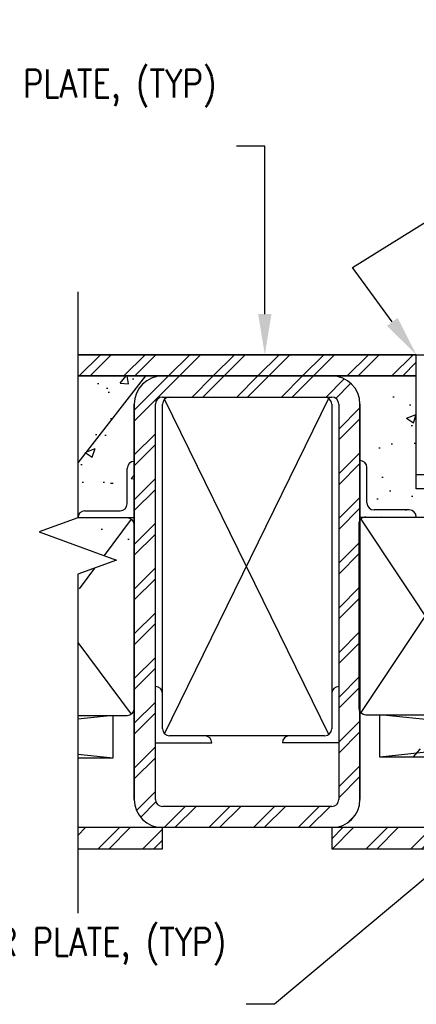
# Model space of a CAD drawing. Header units: inches. Extents: x -39 to 824, y 26 to 218.
# Tile 4 of 13: x 97.49 to 104.52, y 46.08 to 63.51. Entities that reach past the tile are written whole.
import ezdxf
from ezdxf import colors
from ezdxf.entities.mleader import LeaderData, LeaderLine
from ezdxf.math import Vec2, Vec3

# ---------------------------------------------------------------- set-up
doc = ezdxf.new("R2010")
doc.units = ezdxf.units.IN
doc.header["$MEASUREMENT"] = 0
for name, color, linetype in [('A-DETL-MEDM', 3, 'Continuous'), ('A-DETL-THIN', 1, 'Continuous'), ('S-ANNO-NOTE', 2, 'Continuous')]:
    doc.layers.add(name, color=color, linetype=linetype)
doc.layers.add('M-DETL-PATT', color=9, linetype='Continuous', true_color=0x808080)
doc.styles.add('Annotative', font='romans.shx', dxfattribs={"width": 0.8, "height": 0.125})
pattern_1 = [(45, (25.9331, -36), (-0.3959798, 0.3959798), []), (45, (25.9331, -35.4), (-0.3959798, 0.3959798), [])]

# ---------------------------------------------------------------- blocks, each defined once
blk = doc.blocks.new('_None')

msp = doc.modelspace()

# ---------------------------------------------------------------- hatches: boundary and pattern name
at = {"layer": 'M-DETL-PATT', "lineweight": -3}
h = msp.add_hatch(dxfattribs=at)
h.set_pattern_fill('FP_1', color=8, style=0, pattern_type=2)
h.set_pattern_definition(pattern_1)
h.paths.add_polyline_path([(111.1338, 57.2034), (114.7086, 57.2034), (114.7086, 57.5784), (110.0211, 57.5784), (110.0211, 57.2034), (111.0836, 57.2034)])
h.paths.add_polyline_path([(98.5206, 57.2034), (104.5211, 57.2034), (104.5211, 57.5784), (98.5206, 57.5784)])
h = msp.add_hatch(dxfattribs=at)
h.set_pattern_fill('AR-CONC', color=8, scale=0.25, style=0)
h.set_pattern_definition([(50, (0, -36), (1.79315, -0.15688), [0.1875, -2.0625]), (355, (0, -36), (-0.346878, 1.88048), [0.15, -1.65]), (100.4514, (0.1494, -36.013), (1.446272, 1.7236), [0.15935, -1.752855]), (46.1842, (0, -35.5), (2.668103, -0.413798), [0.28125, -3.09375]), (96.6356, (0.2223, -35.5345), (2.336655, 2.435297), [0.239026, -2.629284]), (351.1842, (0, -35.5), (2.336655, 2.435297), [0.225, -2.475]), (21, (0.25, -35.625), (1.492268, -1.006547), [0.1875, -2.0625]), (326, (0.25, -35.625), (0.608288, 1.812875), [0.15, -1.65]), (71.4514, (0.3744, -35.7089), (2.100556, 0.806328), [0.15935, -1.752855]), (37.5, (0, -36), (0.0303996, 0.8322346), [0, -1.63, 0, -1.675, 0, -1.65625]), (7.5, (0, -36), (0.657674, 0.9860293), [0, -0.955, 0, -1.5925, 0, -0.63125]), (327.5, (-0.5575, -36), (1.334556, -0.0563872), [0, -0.625, 0, -1.95, 0, -2.5875]), (317.5, (-0.8075, -36), (1.457965, 0.250262), [0, -0.8125, 0, -1.295, 0, -1.8375])])
h.paths.add_polyline_path([(103.5211, 54.7034), (113.0211, 54.7034), (113.0211, 56.2034), (112.9914, 56.3492), (112.9281, 56.4838), (112.8349, 56.5997), (112.7169, 56.6904), (112.5809, 56.7507), (112.4346, 56.7772), (111.5342, 56.8317), (111.4141, 56.8596), (111.3035, 56.9142), (111.2084, 56.9927), (111.1338, 57.0908), (111.0836, 57.2034), (110.0211, 57.2034), (110.0211, 55.2034), (104.5211, 55.2034), (104.5211, 57.2034), (103.5211, 57.2034), (103.5211, 53.9479)])
h.paths.add_polyline_path([(98.5206, 53.8144), (99.5211, 53.8144), (99.5211, 57.2034), (98.5206, 57.2034), (98.5206, 53.9479)])
h = msp.add_hatch(dxfattribs=at)
h.set_pattern_fill('FP_1', color=8, style=0, pattern_type=2)
h.set_pattern_definition(pattern_1)
h.paths.add_polyline_path([(103.0211, 49.2034), (103.1505, 49.2204), (103.2711, 49.2704), (103.3747, 49.3499), (103.4541, 49.4534), (103.5041, 49.574), (103.5211, 49.7034), (103.5211, 56.7034), (103.5041, 56.8328), (103.4541, 56.9534), (103.3747, 57.057), (103.2711, 57.1364), (103.1505, 57.1864), (103.0211, 57.2034), (100.0211, 57.2034), (99.8917, 57.1864), (99.7711, 57.1364), (99.6676, 57.057), (99.5881, 56.9534), (99.5381, 56.8328), (99.5211, 56.7034), (99.5211, 49.7034), (99.5381, 49.574), (99.5881, 49.4534), (99.6676, 49.3499), (99.7711, 49.2704), (99.8917, 49.2204), (100.0211, 49.2034)])
h.paths.add_polyline_path([(103.0211, 49.5784), (100.0211, 49.5784), (99.9888, 49.5827), (99.9586, 49.5952), (99.9327, 49.615), (99.9129, 49.6409), (99.9004, 49.6711), (99.8961, 49.7034), (99.8961, 56.7034), (99.9004, 56.7358), (99.9129, 56.7659), (99.9327, 56.7918), (99.9586, 56.8117), (99.9888, 56.8242), (100.0211, 56.8284), (103.0211, 56.8284), (103.0535, 56.8242), (103.0836, 56.8117), (103.1095, 56.7918), (103.1294, 56.7659), (103.1418, 56.7358), (103.1461, 56.7034), (103.1461, 49.7034), (103.1418, 49.6711), (103.1294, 49.6409), (103.1095, 49.615), (103.0836, 49.5952), (103.0535, 49.5827)])
h = msp.add_hatch(dxfattribs=at)
h.set_pattern_fill('FP_1', color=8, style=0, pattern_type=2)
h.set_pattern_definition(pattern_1)
h.paths.add_polyline_path([(110.6957, 48.8284), (112.0524, 48.8284), (112.0524, 49.2034), (110.5851, 49.2034), (110.6957, 49.0181), (110.5404, 48.9574), (110.4887, 49.2034), (103.0211, 49.2034), (103.0211, 48.8284), (110.5676, 48.8284)])
h.paths.add_polyline_path([(98.5206, 48.8284), (100.0211, 48.8284), (100.0211, 49.2034), (98.5206, 49.2034)])

# ---------------------------------------------------------------- linework, layer by layer
at = {"layer": 'A-DETL-MEDM', "lineweight": -3}
for p, q in [((98.5206, 57.5784), (104.7711, 57.5784)), ((104.5211, 55.2034), (104.5211, 57.5784)), ((104.5211, 57.2034), (98.5206, 57.2034)), ((99.7184, 57.2034), (98.5206, 55.6624)), ((99.5211, 49.7034), (99.5211, 56.7034)), ((99.8961, 49.7034), (99.8961, 56.7034)), ((100.0211, 56.8284), (103.0211, 56.8284)), ((103.1461, 56.7034), (103.1461, 49.7034)), ((103.5211, 56.7034), (103.5211, 49.7034)), ((110.0211, 55.4534), (104.5211, 55.4534)), ((110.0211, 55.2034), (104.5211, 55.2034)), ((103.0211, 49.5784), (100.0211, 49.5784)), ((114.7086, 49.2034), (98.5206, 49.2034)), ((100.0211, 48.8284), (100.0211, 49.2034)), ((103.0211, 49.2034), (103.0211, 48.8284)), ((98.5206, 48.8284), (100.0211, 48.8284)), ((103.0211, 48.8284), (112.0524, 48.8284))]:
    msp.add_line(p, q, dxfattribs=at)
for centre, radius, start, end in [((100.0211, 56.7034), 0.5, 90, 180), ((103.0211, 56.7034), 0.5, 0, 90), ((100.0211, 56.7034), 0.125, 90, 180), ((103.0211, 56.7034), 0.125, 0, 90), ((100.0211, 49.7034), 0.5, 180, 270), ((100.0211, 49.7034), 0.125, 180, 270), ((103.0211, 49.7034), 0.5, 270, 0), ((103.0211, 49.7034), 0.125, 270, 0)]:
    msp.add_arc(centre, radius, start, end, dxfattribs=at)
at = {"layer": 'A-DETL-THIN', "lineweight": -3}
for p, q in [((98.5206, 58.6894), (98.5206, 54.6894)), ((104.5211, 57.5784), (98.5206, 57.5784)), ((104.5211, 57.2034), (104.5211, 57.5784)), ((98.5206, 57.2034), (104.5211, 57.2034)), ((99.5211, 56.7034), (99.5211, 49.7034)), ((99.8961, 49.7034), (99.8961, 56.7034)), ((100.0211, 56.8284), (103.0211, 56.8284)), ((100.0211, 50.9534), (100.0211, 56.7034)), ((100.0577, 50.865), (102.9677, 56.8059)), ((102.9679, 50.8511), (100.0577, 56.7918)), ((103.0211, 56.7034), (103.0211, 50.9534)), ((103.1461, 56.7034), (103.1461, 49.7034)), ((103.5211, 49.7034), (103.5211, 56.7034)), ((99.521, 55.6894), (99.521, 54.6894)), ((99.396, 54.9394), (99.396, 55.5644)), ((103.6461, 54.9534), (103.6461, 55.5784)), ((98.646, 54.8144), (99.271, 54.8144)), ((104.3961, 54.8284), (103.7711, 54.8284)), ((98.5206, 54.6894), (97.8338, 54.4394)), ((99.521, 54.6894), (98.521, 54.6894)), ((99.4678, 54.6667), (98.985, 54.0204)), ((103.501, 54.5784), (103.501, 51.3284)), ((103.5211, 54.7034), (105.7561, 54.7034)), ((105.8244, 54.6831), (103.5376, 51.24)), ((103.5376, 54.6668), (105.8242, 51.2236)), ((97.8338, 54.4394), (99.2075, 53.9394)), ((99.521, 51.3144), (99.521, 54.5644)), ((99.2075, 53.9394), (98.5206, 53.6894)), ((98.8188, 53.7979), (98.5445, 53.4307)), ((98.5206, 53.6894), (98.5206, 47.6894)), ((98.5206, 52.4797), (99.4676, 51.2119)), ((99.146, 51.1894), (98.5206, 51.1247)), ((98.5206, 51.1894), (99.396, 51.1894)), ((99.146, 50.4394), (99.146, 51.1894)), ((103.626, 51.2034), (112.8961, 51.2034)), ((103.8755, 50.4534), (103.8755, 51.2034)), ((111.1255, 50.4534), (103.8755, 51.2034)), ((111.1255, 51.2034), (103.8755, 50.4534)), ((102.8961, 50.8284), (100.1461, 50.8284)), ((99.8961, 50.7034), (100.8961, 50.7034)), ((103.1461, 50.7034), (102.1461, 50.7034)), ((104.4645, 50.4534), (104.5924, 50.5998)), ((98.5206, 50.5041), (99.146, 50.4394)), ((98.5206, 50.4394), (99.146, 50.4394)), ((111.1255, 50.4534), (103.8755, 50.4534)), ((103.0211, 49.5784), (100.0211, 49.5784)), ((110.4887, 49.2034), (98.5206, 49.2034)), ((100.0211, 48.8284), (100.0211, 49.2034)), ((103.0211, 49.2034), (103.0211, 48.8284)), ((98.5206, 48.8284), (100.0211, 48.8284)), ((103.0211, 48.8284), (112.0524, 48.8284))]:
    msp.add_line(p, q, dxfattribs=at)
for centre, radius, start, end in [((100.0211, 56.7034), 0.5, 90, 180), ((103.0211, 56.7034), 0.5, 360, 90), ((100.0211, 56.7034), 0.125, 90, 180), ((100.1461, 56.7034), 0.125, 90, 180), ((102.8961, 56.7034), 0.125, 0, 90), ((103.0211, 56.7034), 0.125, 0, 90), ((99.521, 55.5644), 0.125, 90, 180), ((103.5211, 55.5784), 0.125, 0, 90), ((99.271, 54.9394), 0.125, 270, 0), ((103.7711, 54.9534), 0.125, 180, 270), ((98.646, 54.6894), 0.125, 90, 180), ((104.3961, 54.7034), 0.125, 0, 90), ((99.396, 54.5644), 0.125, 0, 90), ((103.626, 54.5784), 0.125, 90, 180.00002), ((99.8961, 51.5784), 0.125, 0, 90), ((103.1461, 51.5784), 0.125, 90, 180), ((99.396, 51.3144), 0.125, 270, 0), ((103.626, 51.3284), 0.125, 180, 270), ((100.1461, 50.9534), 0.125, 180, 270), ((102.8961, 50.9534), 0.125, 270, 0), ((100.7711, 50.7034), 0.125, 0, 90), ((102.2711, 50.7034), 0.125, 90, 180), ((100.0211, 49.7034), 0.5, 180, 270), ((100.0211, 49.7034), 0.125, 180, 270), ((103.0211, 49.7034), 0.5, 270, 0), ((103.0211, 49.7034), 0.125, 270, 0)]:
    msp.add_arc(centre, radius, start, end, dxfattribs=at)

# ---------------------------------------------------------------- leaders
at = {"layer": 'S-ANNO-NOTE', "lineweight": -3}
ml = msp.add_multileader_mtext('Standard', dxfattribs=at)
ml.set_content('', color=2, style='Annotative')
ml.set_leader_properties()
ml.set_arrow_properties(name='NONE')
ml.build(insert=Vec2(0, 0))
ml.multileader.update_dxf_attribs({"dogleg_length": 0.36, "arrow_head_size": 0.72, "scale": 4})
ctx = ml.context
ctx.base_point, ctx.scale, ctx.char_height, ctx.arrow_head_size, ctx.landing_gap_size, ctx.plane_origin = Vec3(110.2747, 63.2607), 4, 0.5, 0.72, 0.36, Vec3(103.1091, 59.6169)
notes = []
notes.append((ctx, [(0, (1, 1, 0), (110.0696, 63.2607), (1, 0), 0.2051, [(0, [(103.3873, 59.1253)], 0, [])])]))
ctx.mtext.insert, ctx.mtext.flow_direction = Vec3(110.6347, 63.5107), 5
at = {"layer": 'S-ANNO-NOTE'}
ml = msp.add_multileader_mtext('Standard', dxfattribs=at)
ml.set_content('\\A1;3/8" STEEL INTERIOR PLATE, (TYP)', color=2, style='Annotative')
ml.set_leader_properties(color=1)
ml.build(insert=Vec2(0, 0))
ml.multileader.update_dxf_attribs({"text_right_attachment_type": 3, "dogleg_length": 0.125, "arrow_head_size": 0.72, "scale": 4})
ctx = ml.context
ctx.base_point, ctx.scale, ctx.char_height, ctx.arrow_head_size, ctx.landing_gap_size, ctx.plane_origin = Vec3(94.1392, 62.2969), 4, 0.5, 0.72, 0.36, Vec3(101.5209, 57.5784)
ctx.right_attachment, ctx.text_align_type = 3, 2
notes.append((ctx, [(0, (1, 1, 0), (101.8354, 61.2731), (-1, 0), 0.5, [(0, [(101.8354, 57.5784)], 0, [])])]))
ctx.mtext.insert, ctx.mtext.width, ctx.mtext.alignment, ctx.mtext.flow_direction = Vec3(100.9754, 62.6302), 7.166307, 3, 5
at = {"layer": 'S-ANNO-NOTE', "lineweight": -3}
ml = msp.add_multileader_mtext('Standard', dxfattribs=at)
ml.set_content('\\pxqr,t3.2,6.4,9.6,12.8,16,19.2,22.4,25.6,28.8,32,35.2,38.4,41.6,44.8,48,51.2,54.4,57.6,60.8,64,67.2,70.4,73.6,76.8,80,83.2,86.4,89.6,92.8,96,99.2,102.4;{\\C256; }', color=2, style='Annotative')
ml.set_leader_properties(color=256)
ml.build(insert=Vec2(0, 0))
ml.multileader.update_dxf_attribs({"has_dogleg": 0, "text_right_attachment_type": 3, "dogleg_length": 0.36, "arrow_head_size": 0.72, "scale": 4})
ctx = ml.context
ctx.base_point, ctx.scale, ctx.char_height, ctx.arrow_head_size, ctx.landing_gap_size, ctx.plane_origin = Vec3(102.2673, 59.1253), 4, 0.5, 0.72, 0.36, Vec3(117.2227, 29.0444)
ctx.right_attachment, ctx.text_align_type = 3, 2
notes.append((ctx, [(0, (1, 1, 0), (103.4178, 59.1253), (-1, 0), 0.0305, [(0, [(104.5211, 57.5784)], 0, [])])]))
ctx.mtext.insert, ctx.mtext.width, ctx.mtext.alignment, ctx.mtext.flow_direction = Vec3(103.0273, 59.3753), 8.086308, 3, 5
at = {"layer": 'S-ANNO-NOTE'}
ml = msp.add_multileader_mtext('Standard', dxfattribs=at)
ml.set_content('\\A1;3/8" STEEL EXTERIOR PLATE, (TYP)', color=2, style='Annotative')
ml.set_leader_properties(color=1)
ml.build(insert=Vec2(0, 0))
ml.multileader.update_dxf_attribs({"text_right_attachment_type": 3, "dogleg_length": 0.125, "arrow_head_size": 0.72, "scale": 4})
ctx = ml.context
ctx.base_point, ctx.scale, ctx.char_height, ctx.arrow_head_size, ctx.landing_gap_size, ctx.plane_origin = Vec3(94.1392, 47.0989), 4, 0.5, 0.72, 0.36, Vec3(101.5209, 41.3246)
ctx.right_attachment, ctx.text_align_type = 3, 2
notes.append((ctx, [(0, (1, 1, 0), (102.0069, 46.075), (-1, 0), 0.5, [(0, [(105.3009, 48.8284)], 0, [])])]))
ctx.mtext.insert, ctx.mtext.width, ctx.mtext.alignment, ctx.mtext.flow_direction = Vec3(101.1469, 47.4322), 7.166307, 3, 5
for ctx, leaders in notes:
    for number, flags, end, landing, length, lines in leaders:
        leader = LeaderData()
        leader.index, (leader.has_last_leader_line, leader.has_dogleg_vector, leader.attachment_direction) = number, flags
        leader.last_leader_point, leader.dogleg_vector, leader.dogleg_length = Vec3(end), Vec3(landing), length
        for number, points, colour, breaks in lines:
            line = LeaderLine()
            line.index, line.vertices, line.color, line.breaks = number, Vec3.list(points), colors.encode_raw_color(colour), breaks
            leader.lines.append(line)
        ctx.leaders.append(leader)

doc.saveas('drawing.dxf')
